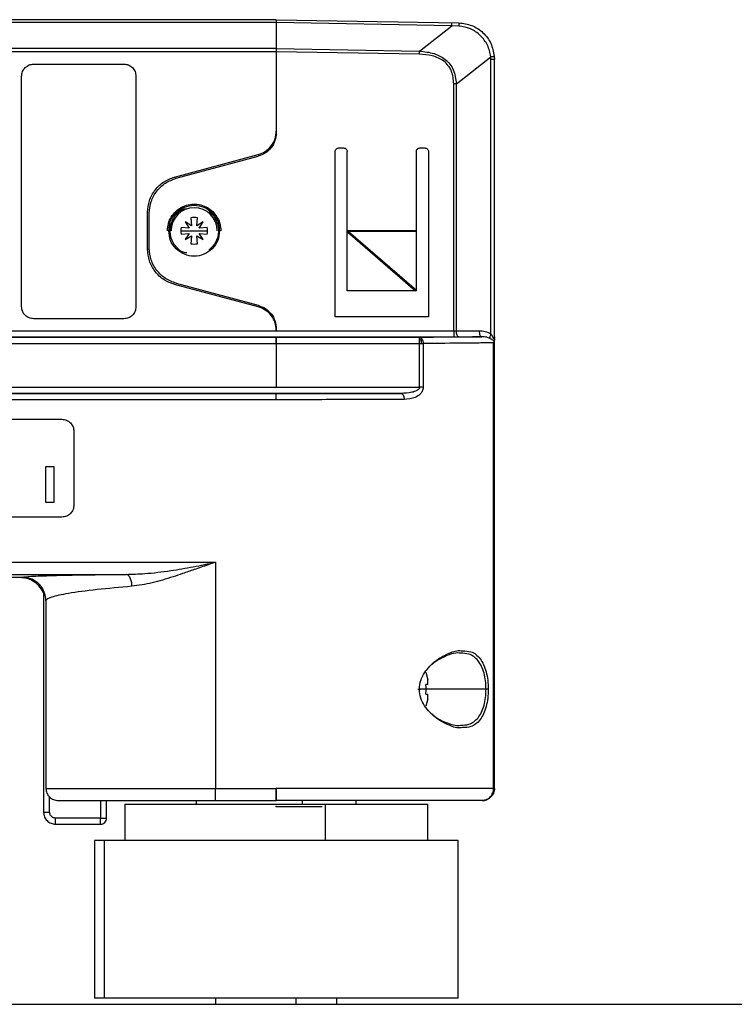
# Model space of a CAD drawing. Header units: millimetres. Extents: x -155 to 150, y 0 to 248.
# Tile 5 of 16: x -64 to -5, y 160 to 241. Entities that reach past the tile are written whole.
import ezdxf

# ---------------------------------------------------------------- set-up
doc = ezdxf.new("R2010")
doc.units = ezdxf.units.MM
doc.header["$PDSIZE"] = -1

msp = doc.modelspace()

# ---------------------------------------------------------------- linework, layer by layer
at = {"color": 7, "linetype": 'Continuous', "lineweight": 25}
for p, q in [((-42.335, 241.272), (-116.04, 241.272)), ((-42.335, 241.272), (-27.282, 241.009)), ((-42.335, 241.029), (-115.974, 241.028)), ((-42.335, 241.029), (-42.335, 238.89)), ((-27.85, 240.776), (-42.335, 241.029)), ((-30.52, 238.684), (-27.85, 240.776)), ((-27.263, 240.743), (-27.85, 240.776)), ((-42.335, 238.89), (-30.52, 238.684)), ((-42.335, 238.633), (-115.771, 238.631)), ((-42.335, 238.633), (-42.335, 231.696)), ((-30.525, 238.427), (-42.335, 238.633)), ((-27.474, 235.991), (-24.627, 238.221)), ((-24.618, 238.009), (-24.627, 238.221)), ((-24.618, 215.361), (-24.618, 238.009)), ((-24.345, 238.263), (-24.335, 238.009)), ((-24.335, 215.116), (-24.335, 238.009)), ((-62.342, 237.613), (-54.909, 237.613)), ((-63.342, 217.613), (-63.342, 236.613)), ((-53.909, 236.613), (-53.909, 217.613)), ((-27.69, 215.617), (-27.69, 235.991)), ((-27.474, 215.618), (-27.474, 235.991)), ((-37.176, 230.698), (-36.776, 230.698)), ((-30.476, 230.698), (-30.076, 230.698)), ((-50.721, 228.3), (-43.817, 230.15)), ((-50.585, 228.206), (-43.817, 230.02)), ((-43.817, 230.15), (-43.817, 230.114)), ((-37.476, 216.767), (-37.476, 230.398)), ((-36.476, 218.917), (-36.476, 230.398)), ((-30.776, 218.917), (-30.776, 230.398)), ((-29.776, 230.398), (-29.776, 216.767)), ((-50.685, 228.273), (-50.721, 228.3)), ((-52.944, 222.339), (-52.944, 225.403)), ((-52.909, 225.376), (-52.944, 225.403)), ((-52.809, 222.434), (-52.809, 225.308)), ((-49.379, 224.937), (-49.325, 224.311)), ((-48.89, 224.311), (-48.835, 224.937)), ((-49.547, 224.088), (-50.173, 224.143)), ((-49.333, 224.287), (-49.841, 224.604)), ((-49.841, 224.604), (-49.523, 224.097)), ((-49.523, 224.097), (-49.547, 224.088)), ((-49.325, 224.311), (-49.333, 224.287)), ((-48.882, 224.287), (-48.89, 224.311)), ((-48.374, 224.604), (-48.882, 224.287)), ((-48.691, 224.097), (-48.374, 224.604)), ((-48.667, 224.088), (-48.691, 224.097)), ((-48.041, 224.143), (-48.667, 224.088)), ((-50.207, 223.871), (-48.007, 223.871)), ((-50.173, 223.599), (-49.547, 223.654)), ((-49.523, 223.645), (-49.841, 223.138)), ((-49.841, 223.138), (-49.333, 223.455)), ((-49.547, 223.654), (-49.523, 223.645)), ((-49.325, 223.431), (-49.379, 222.805)), ((-49.333, 223.455), (-49.325, 223.431)), ((-48.89, 223.431), (-48.882, 223.455)), ((-48.835, 222.805), (-48.89, 223.431)), ((-48.882, 223.455), (-48.374, 223.138)), ((-48.691, 223.645), (-48.667, 223.654)), ((-48.374, 223.138), (-48.691, 223.645)), ((-48.667, 223.654), (-48.041, 223.599)), ((-36.448, 223.769), (-30.845, 218.917)), ((-36.371, 223.821), (-36.371, 223.888)), ((-36.371, 223.888), (-30.776, 223.888)), ((-36.371, 223.821), (-30.776, 218.975)), ((-30.776, 223.821), (-36.371, 223.821)), ((-52.944, 222.339), (-52.909, 222.366)), ((-50.685, 219.469), (-50.721, 219.442)), ((-43.817, 217.592), (-50.721, 219.442)), ((-50.585, 219.536), (-43.817, 217.722)), ((-30.776, 218.917), (-36.476, 218.917)), ((-43.817, 217.628), (-43.817, 217.592)), ((-29.776, 216.767), (-37.476, 216.767)), ((-54.909, 216.613), (-62.342, 216.613)), ((-99.1, 215.617), (-27.69, 215.617)), ((-42.335, 215.791), (-42.335, 215.617)), ((-27.474, 215.618), (-25.591, 215.626)), ((-27.257, 215.118), (-25.374, 215.126)), ((-30.505, 215.074), (-115.491, 215.074)), ((-115.491, 214.574), (-30.213, 214.574)), ((-99.1, 215.117), (-27.69, 215.117)), ((-42.335, 214.574), (-42.335, 210.966)), ((-30.376, 214.829), (-30.505, 214.926)), ((-30.505, 210.966), (-30.505, 214.574)), ((-30.3, 214.927), (-30.376, 214.829)), ((-30.213, 214.574), (-30.213, 210.966)), ((-24.408, 177.895), (-24.408, 214.636)), ((-24.335, 177.895), (-24.335, 214.967)), ((-114.455, 210.966), (-30.505, 210.966)), ((-114.455, 210.466), (-32.037, 210.466)), ((-42.335, 210.441), (-107.04, 210.441)), ((-42.335, 209.941), (-107.04, 209.941)), ((-89.024, 208.325), (-60.024, 208.325)), ((-59.024, 207.325), (-59.024, 201.264)), ((-61.333, 204.425), (-60.679, 204.425)), ((-61.333, 201.464), (-61.333, 204.425)), ((-60.679, 204.425), (-60.679, 201.464)), ((-60.679, 201.464), (-61.333, 201.464)), ((-60.024, 200.264), (-89.024, 200.264)), ((-112.04, 196.542), (-47.335, 196.542)), ((-47.335, 196.542), (-47.335, 177.895)), ((-112.04, 195.542), (-54.726, 195.542)), ((-63.46, 195.271), (-90.458, 195.271)), ((-63.297, 195.314), (-63.46, 195.271)), ((-61.535, 194.147), (-61.535, 175.947)), ((-61.335, 193.351), (-61.335, 177.895)), ((-29.989, 187.472), (-29.834, 186.852)), ((-29.834, 186.472), (-29.834, 186.852)), ((-25.026, 186.072), (-30.504, 186.072)), ((-29.834, 186.472), (-29.989, 186.472)), ((-29.989, 185.672), (-29.834, 185.672)), ((-29.834, 185.291), (-29.989, 184.672)), ((-29.834, 185.291), (-29.834, 185.672)), ((-47.335, 177.895), (-42.335, 177.895)), ((-24.335, 177.895), (-24.408, 177.895)), ((-61.035, 175.947), (-61.035, 177.181)), ((-24.679, 177.188), (-24.495, 177.392)), ((-24.628, 177.188), (-24.495, 177.392)), ((-56.835, 176.895), (-56.835, 175.447)), ((-56.335, 175.447), (-56.335, 176.895)), ((-54.833, 176.595), (-54.833, 173.595)), ((-54.833, 176.595), (-29.833, 176.595)), ((-48.933, 176.895), (-48.933, 176.595)), ((-47.335, 176.895), (-42.335, 176.895)), ((-40.19, 176.895), (-40.19, 176.595)), ((-38.273, 173.595), (-38.273, 176.595)), ((-35.733, 176.595), (-35.733, 176.895)), ((-29.833, 173.595), (-29.833, 176.595)), ((-56.835, 175.447), (-60.535, 175.447)), ((-60.535, 174.947), (-56.835, 174.947)), ((-57.333, 173.595), (-57.333, 160.595)), ((-27.333, 173.595), (-57.333, 173.595)), ((-56.52, 173.595), (-56.52, 160.595)), ((-27.333, 160.595), (-27.333, 173.595)), ((-155.333, 160.095), (9.667, 160.095)), ((-27.333, 160.595), (-57.333, 160.595)), ((-47.333, 160.595), (-47.333, 160.095)), ((-40.709, 160.595), (-40.709, 160.095)), ((-37.333, 160.095), (-37.333, 160.595))]:
    msp.add_line(p, q, dxfattribs=at)
at = {"color": 7, "linetype": 'Continuous'}
msp.add_line((-42.333, 176.395), (-38.538, 176.395), dxfattribs=at)
at = {"color": 7, "linetype": 'Continuous', "lineweight": 25, "flags": 128}
msp.add_lwpolyline([(-42.335, 238.89), (-79.057, 238.89), (-115.789, 238.887)], dxfattribs=at)
at = {"color": 7, "linetype": 'Continuous', "lineweight": 25}
for radius, start, end in [(1.9, 0, 180), (1.1, 75.68321, 104.31679), (1.1, 165.68321, 194.31679), (1.1, 345.68321, 14.31679), (1.1, 255.68321, 284.31679)]:
    msp.add_arc((-49.107, 223.871), radius, start, end, dxfattribs=at)
for points, knots in [([(-42.335, 241.272), (-42.335, 241.269), (-42.335, 241.263), (-42.335, 241.216), (-42.335, 241.14), (-42.335, 241.066), (-42.335, 241.029)], [0, 0, 0, 0, 0.231526, 0.475373, 0.731533, 1, 1, 1, 1]), ([(-27.282, 241.009), (-27.28, 241.005), (-27.275, 240.998), (-27.269, 240.942), (-27.265, 240.857), (-27.264, 240.781), (-27.263, 240.743)], [0, 0, 0, 0, 0.245375, 0.5, 0.754625, 1, 1, 1, 1]), ([(-27.282, 241.009), (-26.912, 240.962), (-26.176, 240.87), (-25.239, 240.24), (-24.555, 239.348), (-24.415, 238.625), (-24.345, 238.263)], [0, 0, 0, 0, 0.252267, 0.501745, 0.7503, 1, 1, 1, 1]), ([(-24.627, 238.221), (-24.7, 238.544), (-24.845, 239.193), (-25.463, 239.994), (-26.286, 240.58), (-26.939, 240.689), (-27.263, 240.743)], [0, 0, 0, 0, 0.250342, 0.501865, 0.75243, 1, 1, 1, 1]), ([(-30.52, 238.684), (-30.112, 238.639), (-29.361, 238.557), (-28.504, 238.125), (-28.001, 237.624), (-27.595, 236.97), (-27.523, 236.389), (-27.474, 235.991)], [0, 0, 0, 0, 0.270845, 0.498054, 0.618126, 0.738462, 1, 1, 1, 1]), ([(-27.69, 235.991), (-27.72, 236.346), (-27.764, 236.879), (-28.122, 237.496), (-28.494, 237.864), (-28.952, 238.133), (-29.626, 238.368), (-30.168, 238.403), (-30.525, 238.427)], [0, 0, 0, 0, 0.249054, 0.373161, 0.497247, 0.616799, 0.747384, 1, 1, 1, 1]), ([(-24.627, 238.221), (-24.587, 238.225), (-24.507, 238.234), (-24.416, 238.246), (-24.356, 238.256), (-24.349, 238.261), (-24.345, 238.263)], [0, 0, 0, 0, 0.244993, 0.5, 0.755007, 1, 1, 1, 1]), ([(-43.817, 230.15), (-43.617, 230.224), (-43.206, 230.376), (-42.721, 230.844), (-42.395, 231.433), (-42.354, 231.87), (-42.335, 232.082)], [0, 0, 0, 0, 0.243168, 0.499977, 0.7568, 1, 1, 1, 1]), ([(-52.944, 225.403), (-52.914, 225.722), (-52.854, 226.376), (-52.364, 227.26), (-51.637, 227.961), (-51.021, 228.189), (-50.721, 228.3)], [0, 0, 0, 0, 0.243194, 0.5, 0.756806, 1, 1, 1, 1]), ([(-49.709, 225.67), (-49.817, 225.661), (-50.034, 225.643), (-50.218, 225.527), (-50.31, 225.469)], [0, 0, 0, 0, 0.4999976, 1, 1, 1, 1]), ([(-36.476, 223.854), (-36.47, 223.86), (-36.457, 223.871), (-36.422, 223.885), (-36.392, 223.887), (-36.371, 223.888)], [0, 0, 0, 0, 0.2160423, 0.4481024, 1, 1, 1, 1]), ([(-36.476, 223.854), (-36.475, 223.839), (-36.471, 223.808), (-36.455, 223.782), (-36.448, 223.769)], [0, 0, 0, 0, 0.498974, 1, 1, 1, 1]), ([(-36.371, 223.821), (-36.386, 223.825), (-36.405, 223.83), (-36.429, 223.829), (-36.44, 223.825), (-36.446, 223.82), (-36.451, 223.814), (-36.454, 223.802), (-36.453, 223.787), (-36.449, 223.776), (-36.448, 223.769)], [0, 0, 0, 0, 0.338307, 0.458498, 0.554458, 0.597737, 0.640749, 0.73477, 0.851855, 1, 1, 1, 1]), ([(-50.721, 219.442), (-51.021, 219.553), (-51.637, 219.781), (-52.364, 220.482), (-52.854, 221.366), (-52.914, 222.021), (-52.944, 222.339)], [0, 0, 0, 0, 0.243194, 0.5, 0.756806, 1, 1, 1, 1]), ([(-50.307, 222.271), (-50.215, 222.213), (-50.032, 222.098), (-49.815, 222.08), (-49.707, 222.071)], [0, 0, 0, 0, 0.500002, 1, 1, 1, 1]), ([(-42.335, 215.66), (-42.354, 215.872), (-42.395, 216.309), (-42.721, 216.898), (-43.206, 217.366), (-43.617, 217.518), (-43.817, 217.592)], [0, 0, 0, 0, 0.2432, 0.500023, 0.756832, 1, 1, 1, 1]), ([(-25.374, 215.126), (-26.05, 215.116), (-27.404, 215.096), (-29.471, 215.082), (-30.505, 215.074)], [0, 0, 0, 0, 0.499532, 1, 1, 1, 1]), ([(-27.69, 215.117), (-27.615, 215.117), (-27.465, 215.117), (-27.327, 215.118), (-27.257, 215.118)], [0, 0, 0, 0, 0.499997, 1, 1, 1, 1]), ([(-25.591, 215.626), (-25.423, 215.618), (-25.083, 215.603), (-24.775, 215.442), (-24.618, 215.361)], [0, 0, 0, 0, 0.492233, 1, 1, 1, 1]), ([(-24.714, 214.997), (-24.799, 215.03), (-25.013, 215.116), (-25.238, 215.122), (-25.374, 215.126)], [0, 0, 0, 0, 0.396657, 1, 1, 1, 1]), ([(-24.618, 215.361), (-24.636, 215.325), (-24.674, 215.252), (-24.708, 215.15), (-24.724, 215.06), (-24.718, 215.018), (-24.714, 214.997)], [0, 0, 0, 0, 0.245888, 0.5, 0.754112, 1, 1, 1, 1]), ([(-24.415, 215.024), (-24.464, 215.115), (-24.523, 215.226), (-24.603, 215.34), (-24.618, 215.361)], [0, 0, 0, 0, 0.812717, 1, 1, 1, 1]), ([(-30.505, 215.074), (-30.488, 215.073), (-30.451, 215.069), (-30.397, 215.04), (-30.344, 214.995), (-30.315, 214.95), (-30.3, 214.927)], [0, 0, 0, 0, 0.233186, 0.480209, 0.737402, 1, 1, 1, 1]), ([(-30.352, 214.574), (-30.353, 214.619), (-30.356, 214.709), (-30.369, 214.789), (-30.376, 214.829)], [0, 0, 0, 0, 0.499441, 1, 1, 1, 1]), ([(-30.3, 214.927), (-30.286, 214.901), (-30.26, 214.85), (-30.233, 214.76), (-30.217, 214.667), (-30.214, 214.605), (-30.213, 214.574)], [0, 0, 0, 0, 0.262598, 0.519791, 0.766814, 1, 1, 1, 1]), ([(-24.408, 214.636), (-24.736, 214.63), (-25.392, 214.618), (-27.197, 214.596), (-29.008, 214.583), (-30.213, 214.574)], [0, 0, 0, 0, 0.250558, 0.500919, 1, 1, 1, 1]), ([(-24.344, 214.806), (-24.369, 214.811), (-24.419, 214.822), (-24.534, 214.896), (-24.643, 214.957), (-24.714, 214.997)], [0, 0, 0, 0, 0.274564, 0.52806, 1, 1, 1, 1]), ([(-24.335, 215.116), (-24.336, 215.088), (-24.337, 215.039), (-24.349, 214.989), (-24.362, 214.974), (-24.372, 214.973), (-24.382, 214.978), (-24.397, 214.995), (-24.409, 215.014), (-24.415, 215.024)], [0, 0, 0, 0, 0.314633, 0.526525, 0.642817, 0.697769, 0.7533, 0.863568, 1, 1, 1, 1]), ([(-24.408, 214.636), (-24.389, 214.674), (-24.365, 214.724), (-24.349, 214.78), (-24.345, 214.799), (-24.344, 214.806)], [0, 0, 0, 0, 0.667726, 0.875851, 1, 1, 1, 1]), ([(-24.329, 215.055), (-24.33, 215.042), (-24.333, 215.017), (-24.346, 214.997), (-24.352, 214.987)], [0, 0, 0, 0, 0.525932, 1, 1, 1, 1]), ([(-24.335, 214.967), (-24.335, 214.934), (-24.335, 214.871), (-24.341, 214.827), (-24.344, 214.806)], [0, 0, 0, 0, 0.5291848, 1, 1, 1, 1]), ([(-24.335, 214.967), (-24.335, 214.972), (-24.335, 214.987), (-24.335, 215.037), (-24.335, 215.082), (-24.335, 215.116)], [0, 0, 0, 0, 0.10507, 0.306747, 1, 1, 1, 1]), ([(-42.335, 214.224), (-42.335, 214.087), (-42.335, 213.9), (-42.335, 213.795), (-42.335, 213.767)], [0, 0, 0, 0, 0.731273, 1, 1, 1, 1]), ([(-32.037, 210.466), (-32.831, 210.463), (-34.42, 210.455), (-36.993, 210.447), (-39.64, 210.442), (-41.436, 210.442), (-42.335, 210.441)], [0, 0, 0, 0, 0.249792, 0.49979, 0.74986, 1, 1, 1, 1]), ([(-42.335, 209.941), (-42.335, 210.007), (-42.335, 210.137), (-42.335, 210.302), (-42.335, 210.417), (-42.335, 210.433), (-42.335, 210.441)], [0, 0, 0, 0, 0.250597, 0.499785, 0.749188, 1, 1, 1, 1]), ([(-30.505, 210.966), (-30.506, 210.954), (-30.508, 210.929), (-30.524, 210.878), (-30.59, 210.779), (-30.802, 210.643), (-31.295, 210.495), (-31.737, 210.478), (-32.037, 210.466)], [0, 0, 0, 0, 0.020706, 0.042322, 0.090968, 0.222458, 0.474064, 1, 1, 1, 1]), ([(-32.037, 210.466), (-32.005, 210.459), (-31.957, 210.448), (-31.899, 210.386), (-31.859, 210.321), (-31.826, 210.241), (-31.795, 210.125), (-31.789, 210.029), (-31.786, 209.966)], [0, 0, 0, 0, 0.239567, 0.368431, 0.5, 0.631568, 0.760433, 1, 1, 1, 1]), ([(-30.213, 210.966), (-30.218, 210.907), (-30.226, 210.792), (-30.305, 210.593), (-30.502, 210.334), (-30.997, 210.031), (-31.473, 209.992), (-31.786, 209.966)], [0, 0, 0, 0, 0.076599, 0.149154, 0.283105, 0.529682, 1, 1, 1, 1]), ([(-31.786, 209.966), (-32.601, 209.963), (-34.23, 209.955), (-36.866, 209.947), (-39.577, 209.942), (-41.415, 209.942), (-42.335, 209.941)], [0, 0, 0, 0, 0.2501394, 0.5001559, 0.7500986, 1, 1, 1, 1]), ([(-54.726, 195.542), (-54.213, 195.557), (-52.988, 195.594), (-51.137, 195.828), (-49.184, 196.154), (-47.951, 196.412), (-47.335, 196.542)], [0, 0, 0, 0, 0.2093317, 0.4995089, 0.7499042, 1, 1, 1, 1]), ([(-47.335, 196.542), (-47.543, 196.471), (-48.135, 196.27), (-49.045, 195.953), (-50.009, 195.62), (-51.167, 195.236), (-52.58, 194.793), (-53.687, 194.636), (-54.241, 194.557)], [0, 0, 0, 0, 0.087798, 0.250049, 0.385944, 0.499816, 0.749544, 1, 1, 1, 1]), ([(-61.535, 194.044), (-61.648, 194.239), (-61.87, 194.619), (-62.382, 195.008), (-62.923, 195.233), (-63.289, 195.259), (-63.46, 195.271)], [0, 0, 0, 0, 0.278723, 0.544655, 0.786959, 1, 1, 1, 1]), ([(-63.297, 195.314), (-63.114, 195.338), (-62.75, 195.386), (-60.881, 195.451), (-58.231, 195.506), (-55.892, 195.53), (-54.726, 195.542)], [0, 0, 0, 0, 0.252944, 0.503947, 0.752977, 1, 1, 1, 1]), ([(-61.335, 193.351), (-61.361, 193.598), (-61.401, 193.978), (-61.646, 194.435), (-61.899, 194.749), (-62.214, 195.003), (-62.671, 195.248), (-63.05, 195.288), (-63.297, 195.314)], [0, 0, 0, 0, 0.239463, 0.368371, 0.500012, 0.63165, 0.76055, 1, 1, 1, 1]), ([(-54.241, 194.557), (-54.248, 194.68), (-54.259, 194.869), (-54.32, 195.096), (-54.383, 195.253), (-54.461, 195.38), (-54.573, 195.504), (-54.666, 195.527), (-54.726, 195.542)], [0, 0, 0, 0, 0.239669, 0.368501, 0.500007, 0.631512, 0.760338, 1, 1, 1, 1]), ([(-54.241, 194.557), (-55.236, 194.467), (-57.302, 194.279), (-59.575, 193.978), (-60.845, 193.701), (-61.289, 193.494), (-61.323, 193.389), (-61.335, 193.351)], [0, 0, 0, 0, 0.2424688, 0.5036445, 0.7525225, 0.9124523, 1, 1, 1, 1]), ([(-30.527, 186.072), (-30.501, 186.321), (-30.449, 186.818), (-29.994, 187.662), (-29.216, 188.45), (-28.201, 189.02), (-27.419, 189.304), (-27.037, 189.244), (-26.959, 189.232)], [0, 0, 0, 0, 0.117942, 0.235806, 0.470158, 0.70468, 0.939444, 1, 1, 1, 1]), ([(-26.959, 189.232), (-26.724, 189.226), (-26.173, 189.213), (-25.602, 188.756), (-25.218, 188.12), (-25.006, 187.516), (-24.872, 186.82), (-24.855, 186.321), (-24.847, 186.071)], [0, 0, 0, 0, 0.197531, 0.463879, 0.597855, 0.7319, 0.86595, 1, 1, 1, 1]), ([(-27.123, 189.036), (-27.197, 189.046), (-27.724, 189.122), (-28.503, 188.743), (-29.234, 188.352), (-29.427, 188.147), (-29.474, 188.097)], [0, 0, 0, 0, 0.10162, 0.723809, 0.932338, 1, 1, 1, 1]), ([(-25.026, 186.071), (-25.034, 186.302), (-25.05, 186.764), (-25.18, 187.413), (-25.388, 187.984), (-25.77, 188.587), (-26.343, 189.019), (-26.888, 189.031), (-27.123, 189.036)], [0, 0, 0, 0, 0.131274, 0.262465, 0.395477, 0.532136, 0.79811, 1, 1, 1, 1]), ([(-30.64, 186.072), (-30.623, 186.072), (-30.585, 186.072), (-30.529, 186.072), (-30.479, 186.072), (-30.445, 186.072), (-30.436, 186.072), (-30.452, 186.072), (-30.484, 186.072), (-30.513, 186.072), (-30.527, 186.072)], [0, 0, 0, 0, 0.102683, 0.222339, 0.356762, 0.5, 0.643238, 0.777661, 0.897317, 1, 1, 1, 1]), ([(-26.959, 182.911), (-27.037, 182.899), (-27.419, 182.839), (-28.201, 183.124), (-29.217, 183.694), (-29.994, 184.481), (-30.449, 185.326), (-30.501, 185.823), (-30.527, 186.072)], [0, 0, 0, 0, 0.0606377, 0.2953756, 0.5298744, 0.7642055, 0.8820624, 1, 1, 1, 1]), ([(-29.971, 186.072), (-29.971, 186.146), (-29.973, 186.28), (-29.984, 186.413), (-29.989, 186.472)], [0, 0, 0, 0, 0.5599699, 1, 1, 1, 1]), ([(-29.989, 185.672), (-29.983, 185.746), (-29.972, 185.879), (-29.971, 186.013), (-29.971, 186.072)], [0, 0, 0, 0, 0.55997, 1, 1, 1, 1]), ([(-27.123, 183.107), (-26.888, 183.113), (-26.343, 183.125), (-25.77, 183.556), (-25.388, 184.159), (-25.18, 184.73), (-25.05, 185.379), (-25.034, 185.841), (-25.026, 186.071)], [0, 0, 0, 0, 0.201826, 0.467819, 0.604496, 0.737521, 0.868721, 1, 1, 1, 1]), ([(-24.847, 186.071), (-24.855, 185.822), (-24.872, 185.323), (-25.007, 184.626), (-25.218, 184.023), (-25.603, 183.387), (-26.174, 182.93), (-26.724, 182.917), (-26.959, 182.911)], [0, 0, 0, 0, 0.134064, 0.268139, 0.402201, 0.53618, 0.802552, 1, 1, 1, 1]), ([(-24.847, 186.071), (-24.856, 186.071), (-24.875, 186.071), (-24.919, 186.071), (-24.971, 186.071), (-25.008, 186.071), (-25.026, 186.071)], [0, 0, 0, 0, 0.245075, 0.5, 0.754925, 1, 1, 1, 1]), ([(-29.474, 184.046), (-29.427, 183.997), (-29.088, 183.641), (-28.331, 183.332), (-27.574, 183.041), (-27.197, 183.096), (-27.123, 183.107)], [0, 0, 0, 0, 0.067356, 0.483104, 0.898401, 1, 1, 1, 1]), ([(-42.335, 177.895), (-42.335, 177.764), (-42.335, 177.502), (-42.335, 177.172), (-42.335, 176.942), (-42.335, 176.911), (-42.335, 176.895)], [0, 0, 0, 0, 0.2500481, 0.4998783, 0.7492194, 1, 1, 1, 1]), ([(-24.408, 177.895), (-24.805, 177.895), (-25.599, 177.895), (-27.332, 177.895), (-29.367, 177.895), (-31.674, 177.895), (-34.177, 177.895), (-36.822, 177.895), (-39.556, 177.895), (-41.409, 177.895), (-42.335, 177.895)], [0, 0, 0, 0, 0.125691, 0.251147, 0.376362, 0.501358, 0.626177, 0.750859, 0.875451, 1, 1, 1, 1]), ([(-24.679, 177.188), (-24.637, 177.24), (-24.553, 177.342), (-24.469, 177.522), (-24.417, 177.708), (-24.411, 177.834), (-24.408, 177.895)], [0, 0, 0, 0, 0.262718, 0.519977, 0.766968, 1, 1, 1, 1]), ([(-24.495, 177.392), (-24.455, 177.471), (-24.374, 177.629), (-24.36, 177.806), (-24.353, 177.895)], [0, 0, 0, 0, 0.500768, 1, 1, 1, 1]), ([(-25.335, 176.895), (-25.278, 176.898), (-25.162, 176.905), (-24.989, 176.961), (-24.822, 177.052), (-24.727, 177.142), (-24.679, 177.188)], [0, 0, 0, 0, 0.233032, 0.480023, 0.737282, 1, 1, 1, 1]), ([(-60.335, 176.895), (-60.293, 176.895), (-60.206, 176.895), (-59.482, 176.895), (-58.283, 176.895), (-56.592, 176.895), (-54.514, 176.895), (-52.184, 176.895), (-49.761, 176.895), (-48.128, 176.895), (-47.335, 176.895)], [0, 0, 0, 0, 0.116516, 0.240011, 0.368641, 0.5, 0.631359, 0.759989, 0.883484, 1, 1, 1, 1]), ([(-25.335, 176.895), (-25.707, 176.895), (-26.452, 176.895), (-28.079, 176.895), (-30, 176.895), (-32.184, 176.895), (-34.561, 176.895), (-37.078, 176.895), (-39.684, 176.895), (-41.451, 176.895), (-42.335, 176.895)], [0, 0, 0, 0, 0.124201, 0.24868, 0.373435, 0.498446, 0.623654, 0.749021, 0.874483, 1, 1, 1, 1]), ([(-60.535, 175.447), (-60.598, 175.453), (-60.694, 175.464), (-60.811, 175.526), (-60.89, 175.59), (-60.955, 175.67), (-61.018, 175.786), (-61.028, 175.884), (-61.035, 175.947)], [0, 0, 0, 0, 0.2394436, 0.3682202, 0.4999986, 0.6287766, 0.7605564, 1, 1, 1, 1])]:
    msp.add_open_spline(points, degree=3, knots=knots, dxfattribs=at)
for points in [[(-27.85, 240.776), (-27.849, 240.811), (-27.848, 240.882), (-27.847, 240.958), (-27.846, 241.009), (-27.846, 241.015), (-27.845, 241.019)], [(-42.335, 238.89), (-42.335, 238.85), (-42.335, 238.769), (-42.335, 238.678), (-42.335, 238.633)], [(-42.335, 238.89), (-42.335, 238.85), (-42.335, 238.769), (-42.335, 238.678), (-42.335, 238.633)], [(-30.525, 238.427), (-30.524, 238.472), (-30.523, 238.562), (-30.521, 238.643), (-30.52, 238.684)], [(-24.618, 238.009), (-24.578, 238.009), (-24.497, 238.009), (-24.407, 238.009), (-24.346, 238.009), (-24.339, 238.009), (-24.335, 238.009)], [(-63.342, 236.613), (-63.327, 236.744), (-63.296, 237.006), (-63.065, 237.337), (-62.735, 237.568), (-62.473, 237.598), (-62.342, 237.613)], [(-54.909, 237.613), (-54.778, 237.598), (-54.516, 237.568), (-54.185, 237.337), (-53.954, 237.006), (-53.924, 236.744), (-53.909, 236.613)], [(-27.474, 235.991), (-27.508, 235.991), (-27.578, 235.991), (-27.653, 235.991), (-27.69, 235.991)], [(-42.335, 231.952), (-42.355, 231.733), (-42.397, 231.296), (-42.723, 230.715), (-43.2, 230.249), (-43.612, 230.096), (-43.817, 230.02)], [(-37.476, 230.398), (-37.472, 230.437), (-37.463, 230.516), (-37.393, 230.615), (-37.294, 230.685), (-37.216, 230.694), (-37.176, 230.698)], [(-36.776, 230.698), (-36.737, 230.694), (-36.658, 230.685), (-36.559, 230.615), (-36.49, 230.516), (-36.481, 230.437), (-36.476, 230.398)], [(-30.776, 230.398), (-30.772, 230.437), (-30.763, 230.516), (-30.693, 230.615), (-30.594, 230.685), (-30.516, 230.694), (-30.476, 230.698)], [(-30.076, 230.698), (-30.037, 230.694), (-29.958, 230.685), (-29.859, 230.615), (-29.79, 230.516), (-29.781, 230.437), (-29.776, 230.398)], [(-52.809, 225.308), (-52.778, 225.636), (-52.716, 226.291), (-52.227, 227.164), (-51.51, 227.862), (-50.894, 228.091), (-50.585, 228.206)], [(-51.307, 223.871), (-51.292, 224.069), (-51.261, 224.464), (-51.016, 225.015), (-50.645, 225.483), (-50.159, 225.834), (-49.598, 226.044), (-49.003, 226.094), (-48.409, 225.993), (-48.062, 225.799), (-47.889, 225.703)], [(-51.207, 223.871), (-51.176, 224.146), (-51.113, 224.696), (-50.627, 225.395), (-49.933, 225.862), (-49.107, 226.026), (-48.282, 225.862), (-47.588, 225.395), (-47.102, 224.696), (-47.039, 224.146), (-47.007, 223.871)], [(-47.889, 225.703), (-47.746, 225.592), (-47.459, 225.371), (-47.151, 224.919), (-46.946, 224.412), (-46.92, 224.052), (-46.907, 223.871)], [(-50.31, 225.469), (-50.428, 225.368), (-50.662, 225.165), (-50.913, 224.77), (-51.072, 224.333), (-51.125, 223.869), (-51.071, 223.406), (-50.911, 222.969), (-50.659, 222.574), (-50.425, 222.372), (-50.307, 222.271)], [(-47.904, 225.469), (-47.787, 225.368), (-47.553, 225.165), (-47.302, 224.77), (-47.143, 224.333), (-47.089, 223.869), (-47.143, 223.406), (-47.304, 222.969), (-47.556, 222.574), (-47.79, 222.372), (-47.907, 222.271)], [(-47.007, 223.871), (-47.039, 223.596), (-47.102, 223.046), (-47.588, 222.347), (-48.282, 221.88), (-49.107, 221.716), (-49.933, 221.88), (-50.627, 222.347), (-51.113, 223.046), (-51.176, 223.596), (-51.207, 223.871)], [(-50.585, 219.536), (-50.894, 219.651), (-51.51, 219.88), (-52.227, 220.578), (-52.716, 221.451), (-52.778, 222.106), (-52.809, 222.434)], [(-62.342, 216.613), (-62.473, 216.628), (-62.735, 216.658), (-63.065, 216.889), (-63.296, 217.22), (-63.327, 217.482), (-63.342, 217.613)], [(-53.909, 217.613), (-53.924, 217.482), (-53.954, 217.22), (-54.185, 216.889), (-54.516, 216.658), (-54.778, 216.628), (-54.909, 216.613)], [(-43.817, 217.722), (-43.612, 217.646), (-43.2, 217.493), (-42.723, 217.028), (-42.397, 216.446), (-42.355, 216.009), (-42.335, 215.791)], [(-27.69, 215.617), (-27.653, 215.617), (-27.578, 215.618), (-27.508, 215.618), (-27.474, 215.618)], [(-27.69, 215.617), (-27.69, 215.552), (-27.69, 215.422), (-27.69, 215.257), (-27.69, 215.141), (-27.69, 215.125), (-27.69, 215.117)], [(-27.257, 215.118), (-27.285, 215.126), (-27.342, 215.142), (-27.413, 215.258), (-27.463, 215.423), (-27.47, 215.553), (-27.474, 215.618)], [(-25.591, 215.626), (-25.587, 215.561), (-25.581, 215.43), (-25.53, 215.266), (-25.459, 215.15), (-25.403, 215.134), (-25.374, 215.126)], [(-42.335, 215.074), (-42.335, 215.066), (-42.335, 215.05), (-42.335, 214.935), (-42.335, 214.77), (-42.335, 214.64), (-42.335, 214.574)], [(-42.335, 214.574), (-42.335, 214.64), (-42.335, 214.77), (-42.335, 214.935), (-42.335, 215.05), (-42.335, 215.066), (-42.335, 215.074)], [(-30.505, 214.926), (-30.505, 214.948), (-30.505, 214.992), (-30.505, 215.038), (-30.505, 215.068), (-30.505, 215.072), (-30.505, 215.074)], [(-30.505, 214.574), (-30.505, 214.607), (-30.505, 214.672), (-30.505, 214.766), (-30.505, 214.853), (-30.505, 214.902), (-30.505, 214.926)], [(-42.335, 209.941), (-42.335, 210.007), (-42.335, 210.137), (-42.335, 210.301), (-42.335, 210.417), (-42.335, 210.433), (-42.335, 210.441)], [(-30.213, 210.966), (-30.258, 210.966), (-30.348, 210.966), (-30.453, 210.966), (-30.505, 210.966)], [(-60.024, 208.325), (-59.893, 208.31), (-59.631, 208.28), (-59.301, 208.049), (-59.07, 207.718), (-59.039, 207.456), (-59.024, 207.325)], [(-59.024, 201.264), (-59.039, 201.133), (-59.07, 200.871), (-59.301, 200.54), (-59.631, 200.309), (-59.893, 200.279), (-60.024, 200.264)], [(-24.335, 190.672), (-24.335, 190.77), (-24.335, 190.967), (-24.335, 191.215), (-24.335, 191.388), (-24.335, 191.411), (-24.335, 191.422)], [(-61.335, 177.895), (-61.283, 177.895), (-61.178, 177.895), (-60.346, 177.895), (-59.052, 177.895), (-57.298, 177.895), (-55.163, 177.895), (-52.727, 177.895), (-50.084, 177.895), (-48.251, 177.895), (-47.335, 177.895)], [(-61.335, 177.895), (-61.32, 177.764), (-61.29, 177.502), (-61.058, 177.171), (-60.728, 176.94), (-60.466, 176.91), (-60.335, 176.895)], [(-47.335, 176.895), (-47.335, 176.91), (-47.335, 176.94), (-47.335, 177.171), (-47.335, 177.502), (-47.335, 177.764), (-47.335, 177.895)], [(-42.335, 176.895), (-42.335, 176.91), (-42.335, 176.94), (-42.335, 177.171), (-42.335, 177.502), (-42.335, 177.764), (-42.335, 177.895)], [(-24.335, 177.895), (-24.338, 177.83), (-24.346, 177.699), (-24.406, 177.51), (-24.497, 177.335), (-24.584, 177.237), (-24.628, 177.188)], [(-24.628, 177.188), (-24.677, 177.144), (-24.774, 177.057), (-24.95, 176.966), (-25.138, 176.906), (-25.269, 176.899), (-25.335, 176.895)], [(-61.535, 175.947), (-61.527, 175.947), (-61.512, 175.947), (-61.397, 175.947), (-61.231, 175.947), (-61.1, 175.947), (-61.035, 175.947)], [(-61.535, 175.947), (-61.52, 175.816), (-61.49, 175.553), (-61.258, 175.223), (-60.928, 174.992), (-60.666, 174.962), (-60.535, 174.947)], [(-60.535, 174.947), (-60.535, 174.954), (-60.535, 174.969), (-60.535, 175.085), (-60.535, 175.25), (-60.535, 175.381), (-60.535, 175.447)], [(-56.835, 174.947), (-56.835, 174.954), (-56.835, 174.969), (-56.835, 175.085), (-56.835, 175.25), (-56.835, 175.381), (-56.835, 175.447)], [(-56.835, 175.447), (-56.769, 175.447), (-56.638, 175.447), (-56.473, 175.447), (-56.357, 175.447), (-56.342, 175.447), (-56.335, 175.447)], [(-56.835, 174.947), (-56.769, 174.954), (-56.638, 174.969), (-56.473, 175.085), (-56.357, 175.25), (-56.342, 175.381), (-56.335, 175.447)]]:
    msp.add_open_spline(points, degree=3, dxfattribs=at)
at = {"color": 7, "linetype": 'Continuous'}
msp.add_point((-42.333, 176.395), dxfattribs=at)

doc.saveas('drawing.dxf')
